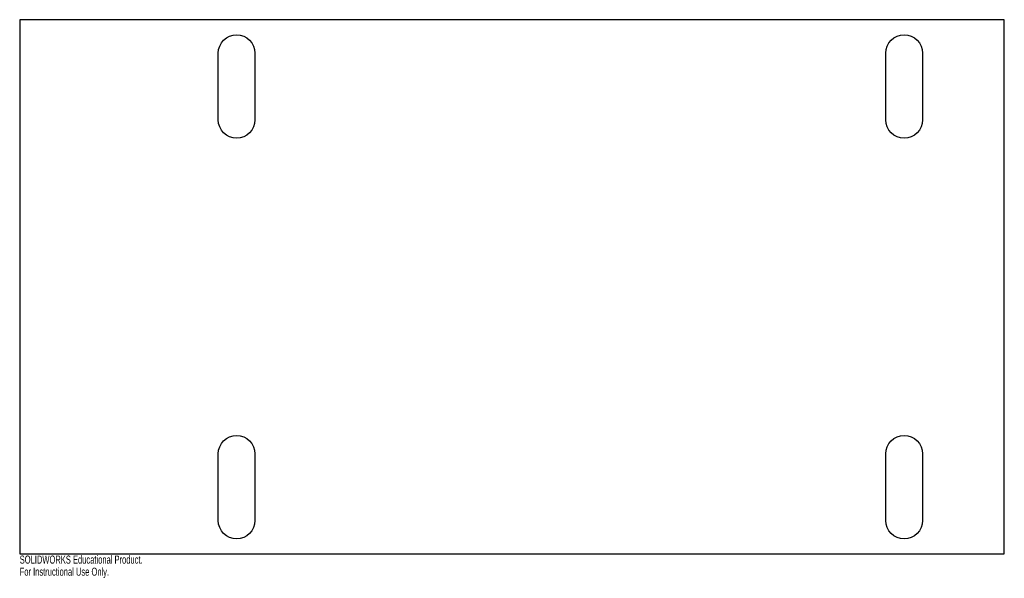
# Model space of a CAD drawing. Header units: millimetres. Extents: x 0 to 590, y -15 to 320.
import ezdxf

# ---------------------------------------------------------------- set-up
doc = ezdxf.new("R2010")
doc.units = ezdxf.units.MM
doc.layers.add('CORTE', color=7, linetype='Continuous')
doc.layers.add('INFORMACION_NO_CORTE', color=8, linetype='Continuous')
doc.styles.add('SLDTEXTSTYLE0', font='TXT', dxfattribs={"width": 0.7})

msp = doc.modelspace()

# ---------------------------------------------------------------- linework, layer by layer
at = {"layer": 'CORTE', "color": 7, "linetype": 'Continuous', "lineweight": 25}
for p, q in [((0, 320), (0, 0)), ((590, 320), (0, 320)), ((590, 0), (590, 320)), ((120.85, 306.11), (122.22, 307.78)), ((122.22, 307.78), (123.89, 309.15)), ((123.89, 309.15), (125.79, 310.16)), ((125.79, 310.16), (127.85, 310.79)), ((127.85, 310.79), (130, 311)), ((130, 311), (132.15, 310.79)), ((132.15, 310.79), (134.21, 310.16)), ((134.21, 310.16), (136.11, 309.15)), ((136.11, 309.15), (137.78, 307.78)), ((137.78, 307.78), (139.15, 306.11)), ((520.85, 306.11), (522.22, 307.78)), ((522.22, 307.78), (523.89, 309.15)), ((523.89, 309.15), (525.79, 310.16)), ((525.79, 310.16), (527.85, 310.79)), ((527.85, 310.79), (530, 311)), ((530, 311), (532.15, 310.79)), ((532.15, 310.79), (534.21, 310.16)), ((534.21, 310.16), (536.11, 309.15)), ((536.11, 309.15), (537.78, 307.78)), ((537.78, 307.78), (539.15, 306.11)), ((119, 300), (119.21, 302.15)), ((119.21, 302.15), (119.84, 304.21)), ((119.84, 304.21), (120.85, 306.11)), ((139.15, 306.11), (140.16, 304.21)), ((140.16, 304.21), (140.79, 302.15)), ((140.79, 302.15), (141, 300)), ((519, 300), (519.21, 302.15)), ((519.21, 302.15), (519.84, 304.21)), ((519.84, 304.21), (520.85, 306.11)), ((539.15, 306.11), (540.16, 304.21)), ((540.16, 304.21), (540.79, 302.15)), ((540.79, 302.15), (541, 300)), ((119, 260), (119, 300)), ((141, 300), (141, 260)), ((519, 260), (519, 300)), ((541, 300), (541, 260)), ((119.21, 257.85), (119, 260)), ((141, 260), (140.79, 257.85)), ((519.21, 257.85), (519, 260)), ((541, 260), (540.79, 257.85)), ((119.84, 255.79), (119.21, 257.85)), ((120.85, 253.89), (119.84, 255.79)), ((122.22, 252.22), (120.85, 253.89)), ((139.15, 253.89), (137.78, 252.22)), ((140.16, 255.79), (139.15, 253.89)), ((140.79, 257.85), (140.16, 255.79)), ((519.84, 255.79), (519.21, 257.85)), ((520.85, 253.89), (519.84, 255.79)), ((522.22, 252.22), (520.85, 253.89)), ((539.15, 253.89), (537.78, 252.22)), ((540.16, 255.79), (539.15, 253.89)), ((540.79, 257.85), (540.16, 255.79)), ((123.89, 250.85), (122.22, 252.22)), ((125.79, 249.84), (123.89, 250.85)), ((127.85, 249.21), (125.79, 249.84)), ((130, 249), (127.85, 249.21)), ((132.15, 249.21), (130, 249)), ((134.21, 249.84), (132.15, 249.21)), ((136.11, 250.85), (134.21, 249.84)), ((137.78, 252.22), (136.11, 250.85)), ((523.89, 250.85), (522.22, 252.22)), ((525.79, 249.84), (523.89, 250.85)), ((527.85, 249.21), (525.79, 249.84)), ((530, 249), (527.85, 249.21)), ((532.15, 249.21), (530, 249)), ((534.21, 249.84), (532.15, 249.21)), ((536.11, 250.85), (534.21, 249.84)), ((537.78, 252.22), (536.11, 250.85)), ((127.85, 70.79), (130, 71)), ((130, 71), (132.15, 70.79)), ((527.85, 70.79), (530, 71)), ((530, 71), (532.15, 70.79)), ((119.84, 64.21), (120.85, 66.11)), ((120.85, 66.11), (122.22, 67.78)), ((122.22, 67.78), (123.89, 69.15)), ((123.89, 69.15), (125.79, 70.16)), ((125.79, 70.16), (127.85, 70.79)), ((132.15, 70.79), (134.21, 70.16)), ((134.21, 70.16), (136.11, 69.15)), ((136.11, 69.15), (137.78, 67.78)), ((137.78, 67.78), (139.15, 66.11)), ((139.15, 66.11), (140.16, 64.21)), ((519.84, 64.21), (520.85, 66.11)), ((520.85, 66.11), (522.22, 67.78)), ((522.22, 67.78), (523.89, 69.15)), ((523.89, 69.15), (525.79, 70.16)), ((525.79, 70.16), (527.85, 70.79)), ((532.15, 70.79), (534.21, 70.16)), ((534.21, 70.16), (536.11, 69.15)), ((536.11, 69.15), (537.78, 67.78)), ((537.78, 67.78), (539.15, 66.11)), ((539.15, 66.11), (540.16, 64.21)), ((119, 60), (119.21, 62.15)), ((119, 20), (119, 60)), ((119.21, 62.15), (119.84, 64.21)), ((140.16, 64.21), (140.79, 62.15)), ((140.79, 62.15), (141, 60)), ((141, 60), (141, 20)), ((519, 60), (519.21, 62.15)), ((519, 20), (519, 60)), ((519.21, 62.15), (519.84, 64.21)), ((540.16, 64.21), (540.79, 62.15)), ((540.79, 62.15), (541, 60)), ((541, 60), (541, 20)), ((119.21, 17.85), (119, 20)), ((119.84, 15.79), (119.21, 17.85)), ((140.79, 17.85), (140.16, 15.79)), ((141, 20), (140.79, 17.85)), ((519.21, 17.85), (519, 20)), ((519.84, 15.79), (519.21, 17.85)), ((540.79, 17.85), (540.16, 15.79)), ((541, 20), (540.79, 17.85)), ((120.85, 13.89), (119.84, 15.79)), ((122.22, 12.22), (120.85, 13.89)), ((123.89, 10.85), (122.22, 12.22)), ((137.78, 12.22), (136.11, 10.85)), ((139.15, 13.89), (137.78, 12.22)), ((140.16, 15.79), (139.15, 13.89)), ((520.85, 13.89), (519.84, 15.79)), ((522.22, 12.22), (520.85, 13.89)), ((523.89, 10.85), (522.22, 12.22)), ((537.78, 12.22), (536.11, 10.85)), ((539.15, 13.89), (537.78, 12.22)), ((540.16, 15.79), (539.15, 13.89)), ((125.79, 9.84), (123.89, 10.85)), ((127.85, 9.21), (125.79, 9.84)), ((130, 9), (127.85, 9.21)), ((132.15, 9.21), (130, 9)), ((134.21, 9.84), (132.15, 9.21)), ((136.11, 10.85), (134.21, 9.84)), ((525.79, 9.84), (523.89, 10.85)), ((527.85, 9.21), (525.79, 9.84)), ((530, 9), (527.85, 9.21)), ((532.15, 9.21), (530, 9)), ((534.21, 9.84), (532.15, 9.21)), ((536.11, 10.85), (534.21, 9.84)), ((0, 0), (590, 0))]:
    msp.add_line(p, q, dxfattribs=at)

# ---------------------------------------------------------------- texts
at = {"layer": 'INFORMACION_NO_CORTE', "color": 7, "linetype": 'Continuous', "char_height": 4.8336, "attachment_point": 1, "style": 'SLDTEXTSTYLE0'}
for s, insert in [('SOLIDWORKS Educational Product.', (0, -1.02)), ('For Instructional Use Only.', (0, -8.27))]:
    msp.add_mtext(s, dxfattribs=dict(at, insert=insert))

doc.saveas('drawing.dxf')
